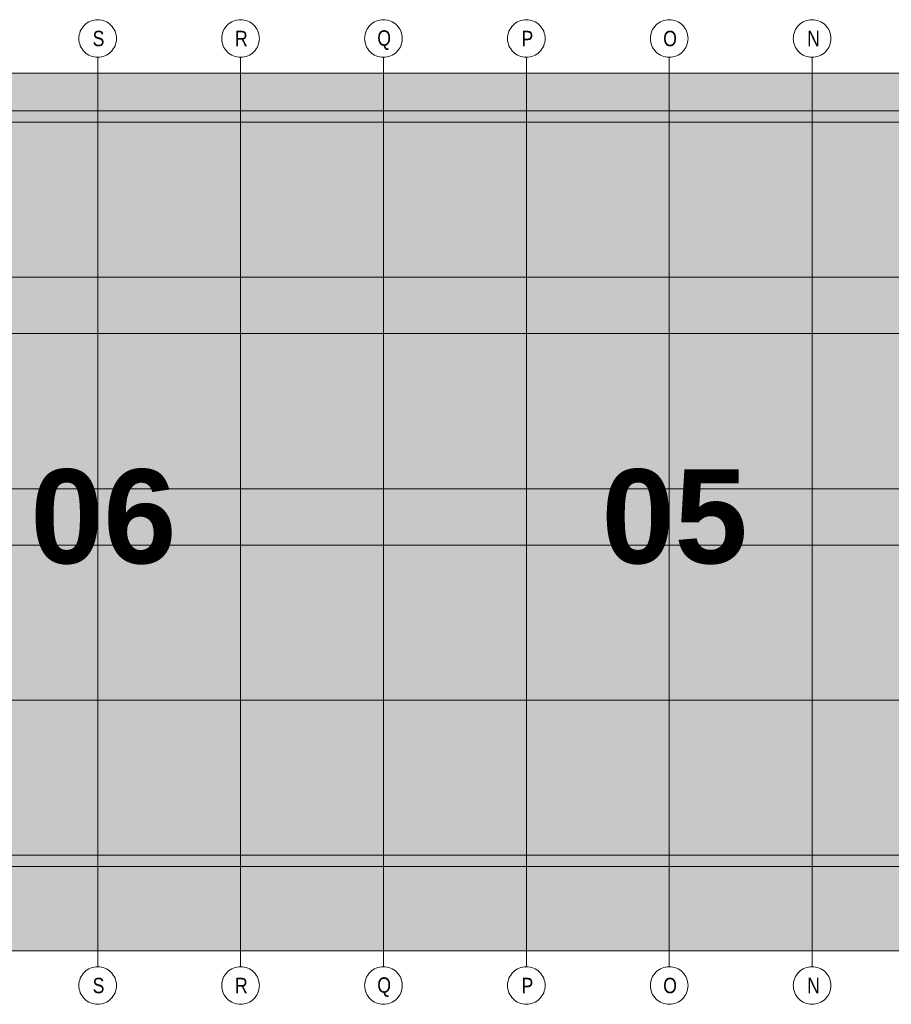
# Model space of a CAD drawing. Extents: x -620 to 300, y 62 to 1112.
# Tile 17 of 137: x 153 to 193, y 238 to 282. Entities that reach past the tile are written whole.
import ezdxf
from ezdxf.lldxf.tags import DXFTag

# ---------------------------------------------------------------- set-up
doc = ezdxf.new("R2010")
doc.units = 0
doc.layers.add('PK_LP', color=7, linetype='Continuous', lineweight=9)
doc.layers.add('PK_LP_Achsen', color=7, linetype='STRICHPUNKT2', lineweight=5)
for name, color, linetype, lineweight, true_color in [('PK_LP_T03', 3, 'Continuous', 9, 0x00ff00), ('PK_LP_T03_Rest', 9, 'Continuous', 9, 0x808080), ('PK_LP_Tennung', 9, 'Continuous', 18, 0x808080)]:
    doc.layers.add(name, color=color, linetype=linetype, lineweight=lineweight, true_color=true_color)
doc.styles.get("Standard").update_dxf_attribs({"font": 'ARIALN.TTF'})
tags = doc.linetypes.add('grob', pattern=[14, 3, -8, 3]).pattern_tags.tags
tags[8:9] = [DXFTag(74, 4), DXFTag(75, 0), DXFTag(340, '0'), DXFTag(46, 0.0), DXFTag(50, 0.0), DXFTag(44, 0.0), DXFTag(45, 0.0)]
tags[6:7] = [DXFTag(74, 4), DXFTag(75, 0), DXFTag(340, '0'), DXFTag(46, 0.0), DXFTag(50, 0.0), DXFTag(44, 0.0), DXFTag(45, 0.0)]
tags[4:5] = [DXFTag(74, 4), DXFTag(75, 0), DXFTag(340, '0'), DXFTag(46, 0.0), DXFTag(50, 0.0), DXFTag(44, 0.0), DXFTag(45, 0.0)]
tags = doc.linetypes.add('STRICHPUNKT2', pattern=[12.7, 6.35, -3.175, 0, -3.175]).pattern_tags.tags
tags[10:11] = [DXFTag(74, 4), DXFTag(75, 0), DXFTag(340, '0'), DXFTag(46, 0.0), DXFTag(50, 0.0), DXFTag(44, 0.0), DXFTag(45, 0.0)]
tags[8:9] = [DXFTag(74, 4), DXFTag(75, 0), DXFTag(340, '0'), DXFTag(46, 0.0), DXFTag(50, 0.0), DXFTag(44, 0.0), DXFTag(45, 0.0)]
tags[6:7] = [DXFTag(74, 4), DXFTag(75, 0), DXFTag(340, '0'), DXFTag(46, 0.0), DXFTag(50, 0.0), DXFTag(44, 0.0), DXFTag(45, 0.0)]
tags[4:5] = [DXFTag(74, 4), DXFTag(75, 0), DXFTag(340, '0'), DXFTag(46, 0.0), DXFTag(50, 0.0), DXFTag(44, 0.0), DXFTag(45, 0.0)]

# ---------------------------------------------------------------- blocks, each defined once
blk = doc.blocks.new('Blockreferenz-A06DNCVCMF')
at = {"layer": 'PK_LP', "linetype": 'grob', "lineweight": 5, "ltscale": 0.13}
for p, q in [((143.888, 279.685), (169.728, 279.685)), ((169.728, 279.685), (195.568, 279.685)), ((169.728, 240.014), (169.728, 279.685)), ((169.728, 279.685), (169.728, 240.014)), ((169.728, 240.014), (143.888, 240.014)), ((195.568, 240.014), (169.728, 240.014))]:
    blk.add_line(p, q, dxfattribs=at)
at = {"layer": 'PK_LP', "linetype": 'ByBlock', "lineweight": 13, "ltscale": 0.13}
for p, q in [((209.085, 277.985), (144.395, 277.985)), ((143.38, 243.82), (196.075, 243.82))]:
    blk.add_line(p, q, dxfattribs=at)
at = {"layer": 'PK_LP_Achsen', "linetype": 'ByBlock', "ltscale": 0.13}
for p, q in [((156.101, 281.73), (156.151, 281.797)), ((156.151, 281.797), (156.207, 281.859)), ((156.207, 281.859), (156.268, 281.915)), ((156.268, 281.915), (156.335, 281.964)), ((156.335, 281.964), (156.407, 282.007)), ((156.407, 282.007), (156.482, 282.043)), ((156.482, 282.043), (156.561, 282.071)), ((156.561, 282.071), (156.642, 282.091)), ((156.642, 282.091), (156.724, 282.103)), ((156.724, 282.103), (156.808, 282.108)), ((156.808, 282.108), (156.891, 282.103)), ((156.891, 282.103), (156.974, 282.091)), ((156.974, 282.091), (157.054, 282.071)), ((157.054, 282.071), (157.133, 282.043)), ((157.133, 282.043), (157.208, 282.007)), ((157.208, 282.007), (157.28, 281.964)), ((157.28, 281.964), (157.347, 281.915)), ((157.347, 281.915), (157.409, 281.859)), ((157.409, 281.859), (157.465, 281.797)), ((157.465, 281.797), (157.514, 281.73)), ((162.561, 281.73), (162.611, 281.797)), ((162.611, 281.797), (162.667, 281.859)), ((162.667, 281.859), (162.728, 281.915)), ((162.728, 281.915), (162.795, 281.964)), ((162.795, 281.964), (162.867, 282.007)), ((162.867, 282.007), (162.942, 282.043)), ((162.942, 282.043), (163.021, 282.071)), ((163.021, 282.071), (163.102, 282.091)), ((163.102, 282.091), (163.184, 282.103)), ((163.184, 282.103), (163.268, 282.108)), ((163.268, 282.108), (163.351, 282.103)), ((163.351, 282.103), (163.434, 282.091)), ((163.434, 282.091), (163.514, 282.071)), ((163.514, 282.071), (163.593, 282.043)), ((163.593, 282.043), (163.668, 282.007)), ((163.668, 282.007), (163.74, 281.964)), ((163.74, 281.964), (163.807, 281.915)), ((163.807, 281.915), (163.869, 281.859)), ((163.869, 281.859), (163.925, 281.797)), ((163.925, 281.797), (163.974, 281.73)), ((169.021, 281.73), (169.071, 281.797)), ((169.071, 281.797), (169.127, 281.859)), ((169.127, 281.859), (169.188, 281.915)), ((169.188, 281.915), (169.255, 281.964)), ((169.255, 281.964), (169.327, 282.007)), ((169.327, 282.007), (169.402, 282.043)), ((169.402, 282.043), (169.481, 282.071)), ((169.481, 282.071), (169.562, 282.091)), ((169.562, 282.091), (169.644, 282.103)), ((169.644, 282.103), (169.728, 282.108)), ((169.728, 282.108), (169.811, 282.103)), ((169.811, 282.103), (169.894, 282.091)), ((169.894, 282.091), (169.974, 282.071)), ((169.974, 282.071), (170.053, 282.043)), ((170.053, 282.043), (170.128, 282.007)), ((170.128, 282.007), (170.2, 281.964)), ((170.2, 281.964), (170.267, 281.915)), ((170.267, 281.915), (170.329, 281.859)), ((170.329, 281.859), (170.385, 281.797)), ((170.385, 281.797), (170.434, 281.73)), ((175.481, 281.73), (175.531, 281.797)), ((175.531, 281.797), (175.587, 281.859)), ((175.587, 281.859), (175.648, 281.915)), ((175.648, 281.915), (175.715, 281.964)), ((175.715, 281.964), (175.787, 282.007)), ((175.787, 282.007), (175.862, 282.043)), ((175.862, 282.043), (175.941, 282.071)), ((175.941, 282.071), (176.022, 282.091)), ((176.022, 282.091), (176.104, 282.103)), ((176.104, 282.103), (176.188, 282.108)), ((176.188, 282.108), (176.271, 282.103)), ((176.271, 282.103), (176.354, 282.091)), ((176.354, 282.091), (176.434, 282.071)), ((176.434, 282.071), (176.513, 282.043)), ((176.513, 282.043), (176.588, 282.007)), ((176.588, 282.007), (176.66, 281.964)), ((176.66, 281.964), (176.727, 281.915)), ((176.727, 281.915), (176.789, 281.859)), ((176.789, 281.859), (176.845, 281.797)), ((176.845, 281.797), (176.894, 281.73)), ((181.941, 281.73), (181.991, 281.797)), ((181.991, 281.797), (182.047, 281.859)), ((182.047, 281.859), (182.108, 281.915)), ((182.108, 281.915), (182.175, 281.964)), ((182.175, 281.964), (182.247, 282.007)), ((182.247, 282.007), (182.322, 282.043)), ((182.322, 282.043), (182.401, 282.071)), ((182.401, 282.071), (182.482, 282.091)), ((182.482, 282.091), (182.564, 282.103)), ((182.564, 282.103), (182.648, 282.108)), ((182.648, 282.108), (182.731, 282.103)), ((182.731, 282.103), (182.814, 282.091)), ((182.814, 282.091), (182.894, 282.071)), ((182.894, 282.071), (182.973, 282.043)), ((182.973, 282.043), (183.048, 282.007)), ((183.048, 282.007), (183.12, 281.964)), ((183.12, 281.964), (183.187, 281.915)), ((183.187, 281.915), (183.249, 281.859)), ((183.249, 281.859), (183.305, 281.797)), ((183.305, 281.797), (183.354, 281.73)), ((188.401, 281.73), (188.451, 281.797)), ((188.451, 281.797), (188.507, 281.859)), ((188.507, 281.859), (188.568, 281.915)), ((188.568, 281.915), (188.635, 281.964)), ((188.635, 281.964), (188.707, 282.007)), ((188.707, 282.007), (188.782, 282.043)), ((188.782, 282.043), (188.861, 282.071)), ((188.861, 282.071), (188.942, 282.091)), ((188.942, 282.091), (189.024, 282.103)), ((189.024, 282.103), (189.108, 282.108)), ((189.108, 282.108), (189.191, 282.103)), ((189.191, 282.103), (189.274, 282.091)), ((189.274, 282.091), (189.354, 282.071)), ((189.354, 282.071), (189.433, 282.043)), ((189.433, 282.043), (189.508, 282.007)), ((189.508, 282.007), (189.58, 281.964)), ((189.58, 281.964), (189.647, 281.915)), ((189.647, 281.915), (189.709, 281.859)), ((189.709, 281.859), (189.765, 281.797)), ((189.765, 281.797), (189.814, 281.73)), ((155.962, 281.341), (155.974, 281.423)), ((155.974, 281.423), (155.994, 281.504)), ((155.994, 281.504), (156.022, 281.583)), ((156.022, 281.583), (156.058, 281.658)), ((156.058, 281.658), (156.101, 281.73)), ((157.514, 281.73), (157.557, 281.658)), ((157.557, 281.658), (157.593, 281.583)), ((157.593, 281.583), (157.621, 281.504)), ((157.621, 281.504), (157.641, 281.423)), ((157.641, 281.423), (157.654, 281.341)), ((162.422, 281.341), (162.434, 281.423)), ((162.434, 281.423), (162.454, 281.504)), ((162.454, 281.504), (162.482, 281.583)), ((162.482, 281.583), (162.518, 281.658)), ((162.518, 281.658), (162.561, 281.73)), ((163.974, 281.73), (164.017, 281.658)), ((164.017, 281.658), (164.053, 281.583)), ((164.053, 281.583), (164.081, 281.504)), ((164.081, 281.504), (164.101, 281.423)), ((164.101, 281.423), (164.114, 281.341)), ((168.882, 281.341), (168.894, 281.423)), ((168.894, 281.423), (168.914, 281.504)), ((168.914, 281.504), (168.942, 281.583)), ((168.942, 281.583), (168.978, 281.658)), ((168.978, 281.658), (169.021, 281.73)), ((170.434, 281.73), (170.477, 281.658)), ((170.477, 281.658), (170.513, 281.583)), ((170.513, 281.583), (170.541, 281.504)), ((170.541, 281.504), (170.561, 281.423)), ((170.561, 281.423), (170.574, 281.341)), ((175.342, 281.341), (175.354, 281.423)), ((175.354, 281.423), (175.374, 281.504)), ((175.374, 281.504), (175.402, 281.583)), ((175.402, 281.583), (175.438, 281.658)), ((175.438, 281.658), (175.481, 281.73)), ((176.894, 281.73), (176.937, 281.658)), ((176.937, 281.658), (176.973, 281.583)), ((176.973, 281.583), (177.001, 281.504)), ((177.001, 281.504), (177.021, 281.423)), ((177.021, 281.423), (177.034, 281.341)), ((181.802, 281.341), (181.814, 281.423)), ((181.814, 281.423), (181.834, 281.504)), ((181.834, 281.504), (181.862, 281.583)), ((181.862, 281.583), (181.898, 281.658)), ((181.898, 281.658), (181.941, 281.73)), ((183.354, 281.73), (183.397, 281.658)), ((183.397, 281.658), (183.433, 281.583)), ((183.433, 281.583), (183.461, 281.504)), ((183.461, 281.504), (183.481, 281.423)), ((183.481, 281.423), (183.494, 281.341)), ((188.262, 281.341), (188.274, 281.423)), ((188.274, 281.423), (188.294, 281.504)), ((188.294, 281.504), (188.322, 281.583)), ((188.322, 281.583), (188.358, 281.658)), ((188.358, 281.658), (188.401, 281.73)), ((189.814, 281.73), (189.857, 281.658)), ((189.857, 281.658), (189.893, 281.583)), ((189.893, 281.583), (189.921, 281.504)), ((189.921, 281.504), (189.941, 281.423)), ((189.941, 281.423), (189.954, 281.341)), ((155.958, 281.258), (155.962, 281.341)), ((155.962, 281.174), (155.958, 281.258)), ((155.974, 281.092), (155.962, 281.174)), ((155.994, 281.011), (155.974, 281.092)), ((156.022, 280.932), (155.994, 281.011)), ((156.058, 280.857), (156.022, 280.932)), ((157.593, 280.932), (157.557, 280.857)), ((157.621, 281.011), (157.593, 280.932)), ((157.641, 281.092), (157.621, 281.011)), ((157.654, 281.174), (157.641, 281.092)), ((157.654, 281.341), (157.658, 281.258)), ((157.658, 281.258), (157.654, 281.174)), ((162.418, 281.258), (162.422, 281.341)), ((162.422, 281.174), (162.418, 281.258)), ((162.434, 281.092), (162.422, 281.174)), ((162.454, 281.011), (162.434, 281.092)), ((162.482, 280.932), (162.454, 281.011)), ((162.518, 280.857), (162.482, 280.932)), ((164.053, 280.932), (164.017, 280.857)), ((164.081, 281.011), (164.053, 280.932)), ((164.101, 281.092), (164.081, 281.011)), ((164.114, 281.174), (164.101, 281.092)), ((164.114, 281.341), (164.118, 281.258)), ((164.118, 281.258), (164.114, 281.174)), ((168.878, 281.258), (168.882, 281.341)), ((168.882, 281.174), (168.878, 281.258)), ((168.894, 281.092), (168.882, 281.174)), ((168.914, 281.011), (168.894, 281.092)), ((168.942, 280.932), (168.914, 281.011)), ((168.978, 280.857), (168.942, 280.932)), ((170.513, 280.932), (170.477, 280.857)), ((170.541, 281.011), (170.513, 280.932)), ((170.561, 281.092), (170.541, 281.011)), ((170.574, 281.174), (170.561, 281.092)), ((170.574, 281.341), (170.578, 281.258)), ((170.578, 281.258), (170.574, 281.174)), ((175.338, 281.258), (175.342, 281.341)), ((175.342, 281.174), (175.338, 281.258)), ((175.354, 281.092), (175.342, 281.174)), ((175.374, 281.011), (175.354, 281.092)), ((175.402, 280.932), (175.374, 281.011)), ((175.438, 280.857), (175.402, 280.932)), ((176.973, 280.932), (176.937, 280.857)), ((177.001, 281.011), (176.973, 280.932)), ((177.021, 281.092), (177.001, 281.011)), ((177.034, 281.174), (177.021, 281.092)), ((177.034, 281.341), (177.038, 281.258)), ((177.038, 281.258), (177.034, 281.174)), ((181.798, 281.258), (181.802, 281.341)), ((181.802, 281.174), (181.798, 281.258)), ((181.814, 281.092), (181.802, 281.174)), ((181.834, 281.011), (181.814, 281.092)), ((181.862, 280.932), (181.834, 281.011)), ((181.898, 280.857), (181.862, 280.932)), ((183.433, 280.932), (183.397, 280.857)), ((183.461, 281.011), (183.433, 280.932)), ((183.481, 281.092), (183.461, 281.011)), ((183.494, 281.174), (183.481, 281.092)), ((183.494, 281.341), (183.498, 281.258)), ((183.498, 281.258), (183.494, 281.174)), ((188.258, 281.258), (188.262, 281.341)), ((188.262, 281.174), (188.258, 281.258)), ((188.274, 281.092), (188.262, 281.174)), ((188.294, 281.011), (188.274, 281.092)), ((188.322, 280.932), (188.294, 281.011)), ((188.358, 280.857), (188.322, 280.932)), ((189.893, 280.932), (189.857, 280.857)), ((189.921, 281.011), (189.893, 280.932)), ((189.941, 281.092), (189.921, 281.011)), ((189.954, 281.174), (189.941, 281.092)), ((189.954, 281.341), (189.958, 281.258)), ((189.958, 281.258), (189.954, 281.174)), ((156.101, 280.785), (156.058, 280.857)), ((156.151, 280.718), (156.101, 280.785)), ((156.207, 280.656), (156.151, 280.718)), ((156.268, 280.6), (156.207, 280.656)), ((156.335, 280.551), (156.268, 280.6)), ((156.407, 280.508), (156.335, 280.551)), ((156.482, 280.472), (156.407, 280.508)), ((156.561, 280.444), (156.482, 280.472)), ((157.133, 280.472), (157.054, 280.444)), ((157.208, 280.508), (157.133, 280.472)), ((157.28, 280.551), (157.208, 280.508)), ((157.347, 280.6), (157.28, 280.551)), ((157.409, 280.656), (157.347, 280.6)), ((157.465, 280.718), (157.409, 280.656)), ((157.514, 280.785), (157.465, 280.718)), ((157.557, 280.857), (157.514, 280.785)), ((162.561, 280.785), (162.518, 280.857)), ((162.611, 280.718), (162.561, 280.785)), ((162.667, 280.656), (162.611, 280.718)), ((162.728, 280.6), (162.667, 280.656)), ((162.795, 280.551), (162.728, 280.6)), ((162.867, 280.508), (162.795, 280.551)), ((162.942, 280.472), (162.867, 280.508)), ((163.021, 280.444), (162.942, 280.472)), ((163.593, 280.472), (163.514, 280.444)), ((163.668, 280.508), (163.593, 280.472)), ((163.74, 280.551), (163.668, 280.508)), ((163.807, 280.6), (163.74, 280.551)), ((163.869, 280.656), (163.807, 280.6)), ((163.925, 280.718), (163.869, 280.656)), ((163.974, 280.785), (163.925, 280.718)), ((164.017, 280.857), (163.974, 280.785)), ((169.021, 280.785), (168.978, 280.857)), ((169.071, 280.718), (169.021, 280.785)), ((169.127, 280.656), (169.071, 280.718)), ((169.188, 280.6), (169.127, 280.656)), ((169.255, 280.551), (169.188, 280.6)), ((169.327, 280.508), (169.255, 280.551)), ((169.402, 280.472), (169.327, 280.508)), ((169.481, 280.444), (169.402, 280.472)), ((170.053, 280.472), (169.974, 280.444)), ((170.128, 280.508), (170.053, 280.472)), ((170.2, 280.551), (170.128, 280.508)), ((170.267, 280.6), (170.2, 280.551)), ((170.329, 280.656), (170.267, 280.6)), ((170.385, 280.718), (170.329, 280.656)), ((170.434, 280.785), (170.385, 280.718)), ((170.477, 280.857), (170.434, 280.785)), ((175.481, 280.785), (175.438, 280.857)), ((175.531, 280.718), (175.481, 280.785)), ((175.587, 280.656), (175.531, 280.718)), ((175.648, 280.6), (175.587, 280.656)), ((175.715, 280.551), (175.648, 280.6)), ((175.787, 280.508), (175.715, 280.551)), ((175.862, 280.472), (175.787, 280.508)), ((175.941, 280.444), (175.862, 280.472)), ((176.513, 280.472), (176.434, 280.444)), ((176.588, 280.508), (176.513, 280.472)), ((176.66, 280.551), (176.588, 280.508)), ((176.727, 280.6), (176.66, 280.551)), ((176.789, 280.656), (176.727, 280.6)), ((176.845, 280.718), (176.789, 280.656)), ((176.894, 280.785), (176.845, 280.718)), ((176.937, 280.857), (176.894, 280.785)), ((181.941, 280.785), (181.898, 280.857)), ((181.991, 280.718), (181.941, 280.785)), ((182.047, 280.656), (181.991, 280.718)), ((182.108, 280.6), (182.047, 280.656)), ((182.175, 280.551), (182.108, 280.6)), ((182.247, 280.508), (182.175, 280.551)), ((182.322, 280.472), (182.247, 280.508)), ((182.401, 280.444), (182.322, 280.472)), ((182.973, 280.472), (182.894, 280.444)), ((183.048, 280.508), (182.973, 280.472)), ((183.12, 280.551), (183.048, 280.508)), ((183.187, 280.6), (183.12, 280.551)), ((183.249, 280.656), (183.187, 280.6)), ((183.305, 280.718), (183.249, 280.656)), ((183.354, 280.785), (183.305, 280.718)), ((183.397, 280.857), (183.354, 280.785)), ((188.401, 280.785), (188.358, 280.857)), ((188.451, 280.718), (188.401, 280.785)), ((188.507, 280.656), (188.451, 280.718)), ((188.568, 280.6), (188.507, 280.656)), ((188.635, 280.551), (188.568, 280.6)), ((188.707, 280.508), (188.635, 280.551)), ((188.782, 280.472), (188.707, 280.508)), ((188.861, 280.444), (188.782, 280.472)), ((189.433, 280.472), (189.354, 280.444)), ((189.508, 280.508), (189.433, 280.472)), ((189.58, 280.551), (189.508, 280.508)), ((189.647, 280.6), (189.58, 280.551)), ((189.709, 280.656), (189.647, 280.6)), ((189.765, 280.718), (189.709, 280.656)), ((189.814, 280.785), (189.765, 280.718)), ((189.857, 280.857), (189.814, 280.785)), ((156.642, 280.424), (156.561, 280.444)), ((156.724, 280.412), (156.642, 280.424)), ((156.808, 280.408), (156.724, 280.412)), ((156.891, 280.412), (156.808, 280.408)), ((156.974, 280.424), (156.891, 280.412)), ((157.054, 280.444), (156.974, 280.424)), ((163.102, 280.424), (163.021, 280.444)), ((163.184, 280.412), (163.102, 280.424)), ((163.268, 280.408), (163.184, 280.412)), ((163.351, 280.412), (163.268, 280.408)), ((163.434, 280.424), (163.351, 280.412)), ((163.514, 280.444), (163.434, 280.424)), ((169.562, 280.424), (169.481, 280.444)), ((169.644, 280.412), (169.562, 280.424)), ((169.728, 280.408), (169.644, 280.412)), ((169.811, 280.412), (169.728, 280.408)), ((169.894, 280.424), (169.811, 280.412)), ((169.974, 280.444), (169.894, 280.424)), ((176.022, 280.424), (175.941, 280.444)), ((176.104, 280.412), (176.022, 280.424)), ((176.188, 280.408), (176.104, 280.412)), ((176.271, 280.412), (176.188, 280.408)), ((176.354, 280.424), (176.271, 280.412)), ((176.434, 280.444), (176.354, 280.424)), ((182.482, 280.424), (182.401, 280.444)), ((182.564, 280.412), (182.482, 280.424)), ((182.648, 280.408), (182.564, 280.412)), ((182.731, 280.412), (182.648, 280.408)), ((182.814, 280.424), (182.731, 280.412)), ((182.894, 280.444), (182.814, 280.424)), ((188.942, 280.424), (188.861, 280.444)), ((189.024, 280.412), (188.942, 280.424)), ((189.108, 280.408), (189.024, 280.412)), ((189.191, 280.412), (189.108, 280.408)), ((189.274, 280.424), (189.191, 280.412)), ((189.354, 280.444), (189.274, 280.424)), ((156.207, 239.042), (156.268, 239.098)), ((156.268, 239.098), (156.335, 239.148)), ((156.335, 239.148), (156.407, 239.191)), ((156.407, 239.191), (156.482, 239.227)), ((156.482, 239.227), (156.561, 239.255)), ((156.561, 239.255), (156.642, 239.275)), ((156.642, 239.275), (156.724, 239.287)), ((156.724, 239.287), (156.808, 239.291)), ((156.808, 239.291), (156.891, 239.287)), ((156.891, 239.287), (156.974, 239.275)), ((156.974, 239.275), (157.054, 239.255)), ((157.054, 239.255), (157.133, 239.227)), ((157.133, 239.227), (157.208, 239.191)), ((157.208, 239.191), (157.28, 239.148)), ((157.28, 239.148), (157.347, 239.098)), ((157.347, 239.098), (157.409, 239.042)), ((162.667, 239.042), (162.728, 239.098)), ((162.728, 239.098), (162.795, 239.148)), ((162.795, 239.148), (162.867, 239.191)), ((162.867, 239.191), (162.942, 239.227)), ((162.942, 239.227), (163.021, 239.255)), ((163.021, 239.255), (163.102, 239.275)), ((163.102, 239.275), (163.184, 239.287)), ((163.184, 239.287), (163.268, 239.291)), ((163.268, 239.291), (163.351, 239.287)), ((163.351, 239.287), (163.434, 239.275)), ((163.434, 239.275), (163.514, 239.255)), ((163.514, 239.255), (163.593, 239.227)), ((163.593, 239.227), (163.668, 239.191)), ((163.668, 239.191), (163.74, 239.148)), ((163.74, 239.148), (163.807, 239.098)), ((163.807, 239.098), (163.869, 239.042)), ((169.127, 239.042), (169.188, 239.098)), ((169.188, 239.098), (169.255, 239.148)), ((169.255, 239.148), (169.327, 239.191)), ((169.327, 239.191), (169.402, 239.227)), ((169.402, 239.227), (169.481, 239.255)), ((169.481, 239.255), (169.562, 239.275)), ((169.562, 239.275), (169.644, 239.287)), ((169.644, 239.287), (169.728, 239.291)), ((169.728, 239.291), (169.811, 239.287)), ((169.811, 239.287), (169.894, 239.275)), ((169.894, 239.275), (169.974, 239.255)), ((169.974, 239.255), (170.053, 239.227)), ((170.053, 239.227), (170.128, 239.191)), ((170.128, 239.191), (170.2, 239.148)), ((170.2, 239.148), (170.267, 239.098)), ((170.267, 239.098), (170.329, 239.042)), ((175.587, 239.042), (175.648, 239.098)), ((175.648, 239.098), (175.715, 239.148)), ((175.715, 239.148), (175.787, 239.191)), ((175.787, 239.191), (175.862, 239.227)), ((175.862, 239.227), (175.941, 239.255)), ((175.941, 239.255), (176.022, 239.275)), ((176.022, 239.275), (176.104, 239.287)), ((176.104, 239.287), (176.188, 239.291)), ((176.188, 239.291), (176.271, 239.287)), ((176.271, 239.287), (176.354, 239.275)), ((176.354, 239.275), (176.434, 239.255)), ((176.434, 239.255), (176.513, 239.227)), ((176.513, 239.227), (176.588, 239.191)), ((176.588, 239.191), (176.66, 239.148)), ((176.66, 239.148), (176.727, 239.098)), ((176.727, 239.098), (176.789, 239.042)), ((182.047, 239.042), (182.108, 239.098)), ((182.108, 239.098), (182.175, 239.148)), ((182.175, 239.148), (182.247, 239.191)), ((182.247, 239.191), (182.322, 239.227)), ((182.322, 239.227), (182.401, 239.255)), ((182.401, 239.255), (182.482, 239.275)), ((182.482, 239.275), (182.564, 239.287)), ((182.564, 239.287), (182.648, 239.291)), ((182.648, 239.291), (182.731, 239.287)), ((182.731, 239.287), (182.814, 239.275)), ((182.814, 239.275), (182.894, 239.255)), ((182.894, 239.255), (182.973, 239.227)), ((182.973, 239.227), (183.048, 239.191)), ((183.048, 239.191), (183.12, 239.148)), ((183.12, 239.148), (183.187, 239.098)), ((183.187, 239.098), (183.249, 239.042)), ((188.507, 239.042), (188.568, 239.098)), ((188.568, 239.098), (188.635, 239.148)), ((188.635, 239.148), (188.707, 239.191)), ((188.707, 239.191), (188.782, 239.227)), ((188.782, 239.227), (188.861, 239.255)), ((188.861, 239.255), (188.942, 239.275)), ((188.942, 239.275), (189.024, 239.287)), ((189.024, 239.287), (189.108, 239.291)), ((189.108, 239.291), (189.191, 239.287)), ((189.191, 239.287), (189.274, 239.275)), ((189.274, 239.275), (189.354, 239.255)), ((189.354, 239.255), (189.433, 239.227)), ((189.433, 239.227), (189.508, 239.191)), ((189.508, 239.191), (189.58, 239.148)), ((189.58, 239.148), (189.647, 239.098)), ((189.647, 239.098), (189.709, 239.042)), ((155.962, 238.525), (155.974, 238.607)), ((155.974, 238.607), (155.994, 238.688)), ((155.994, 238.688), (156.022, 238.767)), ((156.022, 238.767), (156.058, 238.842)), ((156.058, 238.842), (156.101, 238.914)), ((156.101, 238.914), (156.151, 238.981)), ((156.151, 238.981), (156.207, 239.042)), ((157.409, 239.042), (157.465, 238.981)), ((157.465, 238.981), (157.514, 238.914)), ((157.514, 238.914), (157.557, 238.842)), ((157.557, 238.842), (157.593, 238.767)), ((157.593, 238.767), (157.621, 238.688)), ((157.621, 238.688), (157.641, 238.607)), ((157.641, 238.607), (157.654, 238.525)), ((162.422, 238.525), (162.434, 238.607)), ((162.434, 238.607), (162.454, 238.688)), ((162.454, 238.688), (162.482, 238.767)), ((162.482, 238.767), (162.518, 238.842)), ((162.518, 238.842), (162.561, 238.914)), ((162.561, 238.914), (162.611, 238.981)), ((162.611, 238.981), (162.667, 239.042)), ((163.869, 239.042), (163.925, 238.981)), ((163.925, 238.981), (163.974, 238.914)), ((163.974, 238.914), (164.017, 238.842)), ((164.017, 238.842), (164.053, 238.767)), ((164.053, 238.767), (164.081, 238.688)), ((164.081, 238.688), (164.101, 238.607)), ((164.101, 238.607), (164.114, 238.525)), ((168.882, 238.525), (168.894, 238.607)), ((168.894, 238.607), (168.914, 238.688)), ((168.914, 238.688), (168.942, 238.767)), ((168.942, 238.767), (168.978, 238.842)), ((168.978, 238.842), (169.021, 238.914)), ((169.021, 238.914), (169.071, 238.981)), ((169.071, 238.981), (169.127, 239.042)), ((170.329, 239.042), (170.385, 238.981)), ((170.385, 238.981), (170.434, 238.914)), ((170.434, 238.914), (170.477, 238.842)), ((170.477, 238.842), (170.513, 238.767)), ((170.513, 238.767), (170.541, 238.688)), ((170.541, 238.688), (170.561, 238.607)), ((170.561, 238.607), (170.574, 238.525)), ((175.342, 238.525), (175.354, 238.607)), ((175.354, 238.607), (175.374, 238.688)), ((175.374, 238.688), (175.402, 238.767)), ((175.402, 238.767), (175.438, 238.842)), ((175.438, 238.842), (175.481, 238.914)), ((175.481, 238.914), (175.531, 238.981)), ((175.531, 238.981), (175.587, 239.042)), ((176.789, 239.042), (176.845, 238.981)), ((176.845, 238.981), (176.894, 238.914)), ((176.894, 238.914), (176.937, 238.842)), ((176.937, 238.842), (176.973, 238.767)), ((176.973, 238.767), (177.001, 238.688)), ((177.001, 238.688), (177.021, 238.607)), ((177.021, 238.607), (177.034, 238.525)), ((181.802, 238.525), (181.814, 238.607)), ((181.814, 238.607), (181.834, 238.688)), ((181.834, 238.688), (181.862, 238.767)), ((181.862, 238.767), (181.898, 238.842)), ((181.898, 238.842), (181.941, 238.914)), ((181.941, 238.914), (181.991, 238.981)), ((181.991, 238.981), (182.047, 239.042)), ((183.249, 239.042), (183.305, 238.981)), ((183.305, 238.981), (183.354, 238.914)), ((183.354, 238.914), (183.397, 238.842)), ((183.397, 238.842), (183.433, 238.767)), ((183.433, 238.767), (183.461, 238.688)), ((183.461, 238.688), (183.481, 238.607)), ((183.481, 238.607), (183.494, 238.525)), ((188.262, 238.525), (188.274, 238.607)), ((188.274, 238.607), (188.294, 238.688)), ((188.294, 238.688), (188.322, 238.767)), ((188.322, 238.767), (188.358, 238.842)), ((188.358, 238.842), (188.401, 238.914)), ((188.401, 238.914), (188.451, 238.981)), ((188.451, 238.981), (188.507, 239.042)), ((189.709, 239.042), (189.765, 238.981)), ((189.765, 238.981), (189.814, 238.914)), ((189.814, 238.914), (189.857, 238.842)), ((189.857, 238.842), (189.893, 238.767)), ((189.893, 238.767), (189.921, 238.688)), ((189.921, 238.688), (189.941, 238.607)), ((189.941, 238.607), (189.954, 238.525)), ((155.958, 238.441), (155.962, 238.525)), ((155.962, 238.358), (155.958, 238.441)), ((155.974, 238.275), (155.962, 238.358)), ((155.994, 238.195), (155.974, 238.275)), ((156.022, 238.116), (155.994, 238.195)), ((157.621, 238.195), (157.593, 238.116)), ((157.641, 238.275), (157.621, 238.195)), ((157.654, 238.358), (157.641, 238.275)), ((157.654, 238.525), (157.658, 238.441)), ((157.658, 238.441), (157.654, 238.358)), ((162.418, 238.441), (162.422, 238.525)), ((162.422, 238.358), (162.418, 238.441)), ((162.434, 238.275), (162.422, 238.358)), ((162.454, 238.195), (162.434, 238.275)), ((162.482, 238.116), (162.454, 238.195)), ((164.081, 238.195), (164.053, 238.116)), ((164.101, 238.275), (164.081, 238.195)), ((164.114, 238.358), (164.101, 238.275)), ((164.114, 238.525), (164.118, 238.441)), ((164.118, 238.441), (164.114, 238.358)), ((168.878, 238.441), (168.882, 238.525)), ((168.882, 238.358), (168.878, 238.441)), ((168.894, 238.275), (168.882, 238.358)), ((168.914, 238.195), (168.894, 238.275)), ((168.942, 238.116), (168.914, 238.195)), ((170.541, 238.195), (170.513, 238.116)), ((170.561, 238.275), (170.541, 238.195)), ((170.574, 238.358), (170.561, 238.275)), ((170.574, 238.525), (170.578, 238.441)), ((170.578, 238.441), (170.574, 238.358)), ((175.338, 238.441), (175.342, 238.525)), ((175.342, 238.358), (175.338, 238.441)), ((175.354, 238.275), (175.342, 238.358)), ((175.374, 238.195), (175.354, 238.275)), ((175.402, 238.116), (175.374, 238.195)), ((177.001, 238.195), (176.973, 238.116)), ((177.021, 238.275), (177.001, 238.195)), ((177.034, 238.358), (177.021, 238.275)), ((177.034, 238.525), (177.038, 238.441)), ((177.038, 238.441), (177.034, 238.358)), ((181.798, 238.441), (181.802, 238.525)), ((181.802, 238.358), (181.798, 238.441)), ((181.814, 238.275), (181.802, 238.358)), ((181.834, 238.195), (181.814, 238.275)), ((181.862, 238.116), (181.834, 238.195)), ((183.461, 238.195), (183.433, 238.116)), ((183.481, 238.275), (183.461, 238.195)), ((183.494, 238.358), (183.481, 238.275)), ((183.494, 238.525), (183.498, 238.441)), ((183.498, 238.441), (183.494, 238.358)), ((188.258, 238.441), (188.262, 238.525)), ((188.262, 238.358), (188.258, 238.441)), ((188.274, 238.275), (188.262, 238.358)), ((188.294, 238.195), (188.274, 238.275)), ((188.322, 238.116), (188.294, 238.195)), ((189.921, 238.195), (189.893, 238.116)), ((189.941, 238.275), (189.921, 238.195)), ((189.954, 238.358), (189.941, 238.275)), ((189.954, 238.525), (189.958, 238.441)), ((189.958, 238.441), (189.954, 238.358)), ((156.058, 238.041), (156.022, 238.116)), ((156.101, 237.969), (156.058, 238.041)), ((156.151, 237.902), (156.101, 237.969)), ((156.207, 237.84), (156.151, 237.902)), ((156.268, 237.784), (156.207, 237.84)), ((156.335, 237.735), (156.268, 237.784)), ((156.407, 237.692), (156.335, 237.735)), ((157.28, 237.735), (157.208, 237.692)), ((157.347, 237.784), (157.28, 237.735)), ((157.409, 237.84), (157.347, 237.784)), ((157.465, 237.902), (157.409, 237.84)), ((157.514, 237.969), (157.465, 237.902)), ((157.557, 238.041), (157.514, 237.969)), ((157.593, 238.116), (157.557, 238.041)), ((162.518, 238.041), (162.482, 238.116)), ((162.561, 237.969), (162.518, 238.041)), ((162.611, 237.902), (162.561, 237.969)), ((162.667, 237.84), (162.611, 237.902)), ((162.728, 237.784), (162.667, 237.84)), ((162.795, 237.735), (162.728, 237.784)), ((162.867, 237.692), (162.795, 237.735)), ((163.74, 237.735), (163.668, 237.692)), ((163.807, 237.784), (163.74, 237.735)), ((163.869, 237.84), (163.807, 237.784)), ((163.925, 237.902), (163.869, 237.84)), ((163.974, 237.969), (163.925, 237.902)), ((164.017, 238.041), (163.974, 237.969)), ((164.053, 238.116), (164.017, 238.041)), ((168.978, 238.041), (168.942, 238.116)), ((169.021, 237.969), (168.978, 238.041)), ((169.071, 237.902), (169.021, 237.969)), ((169.127, 237.84), (169.071, 237.902)), ((169.188, 237.784), (169.127, 237.84)), ((169.255, 237.735), (169.188, 237.784)), ((169.327, 237.692), (169.255, 237.735)), ((170.2, 237.735), (170.128, 237.692)), ((170.267, 237.784), (170.2, 237.735)), ((170.329, 237.84), (170.267, 237.784)), ((170.385, 237.902), (170.329, 237.84)), ((170.434, 237.969), (170.385, 237.902)), ((170.477, 238.041), (170.434, 237.969)), ((170.513, 238.116), (170.477, 238.041)), ((175.438, 238.041), (175.402, 238.116)), ((175.481, 237.969), (175.438, 238.041)), ((175.531, 237.902), (175.481, 237.969)), ((175.587, 237.84), (175.531, 237.902)), ((175.648, 237.784), (175.587, 237.84)), ((175.715, 237.735), (175.648, 237.784)), ((175.787, 237.692), (175.715, 237.735)), ((176.66, 237.735), (176.588, 237.692)), ((176.727, 237.784), (176.66, 237.735)), ((176.789, 237.84), (176.727, 237.784)), ((176.845, 237.902), (176.789, 237.84)), ((176.894, 237.969), (176.845, 237.902)), ((176.937, 238.041), (176.894, 237.969)), ((176.973, 238.116), (176.937, 238.041)), ((181.898, 238.041), (181.862, 238.116)), ((181.941, 237.969), (181.898, 238.041)), ((181.991, 237.902), (181.941, 237.969)), ((182.047, 237.84), (181.991, 237.902)), ((182.108, 237.784), (182.047, 237.84)), ((182.175, 237.735), (182.108, 237.784)), ((182.247, 237.692), (182.175, 237.735)), ((183.12, 237.735), (183.048, 237.692)), ((183.187, 237.784), (183.12, 237.735)), ((183.249, 237.84), (183.187, 237.784)), ((183.305, 237.902), (183.249, 237.84)), ((183.354, 237.969), (183.305, 237.902)), ((183.397, 238.041), (183.354, 237.969)), ((183.433, 238.116), (183.397, 238.041)), ((188.358, 238.041), (188.322, 238.116)), ((188.401, 237.969), (188.358, 238.041)), ((188.451, 237.902), (188.401, 237.969)), ((188.507, 237.84), (188.451, 237.902)), ((188.568, 237.784), (188.507, 237.84)), ((188.635, 237.735), (188.568, 237.784)), ((188.707, 237.692), (188.635, 237.735)), ((189.58, 237.735), (189.508, 237.692)), ((189.647, 237.784), (189.58, 237.735)), ((189.709, 237.84), (189.647, 237.784)), ((189.765, 237.902), (189.709, 237.84)), ((189.814, 237.969), (189.765, 237.902)), ((189.857, 238.041), (189.814, 237.969)), ((189.893, 238.116), (189.857, 238.041)), ((156.482, 237.656), (156.407, 237.692)), ((156.561, 237.628), (156.482, 237.656)), ((156.642, 237.608), (156.561, 237.628)), ((156.724, 237.595), (156.642, 237.608)), ((156.808, 237.591), (156.724, 237.595)), ((156.891, 237.595), (156.808, 237.591)), ((156.974, 237.608), (156.891, 237.595)), ((157.054, 237.628), (156.974, 237.608)), ((157.133, 237.656), (157.054, 237.628)), ((157.208, 237.692), (157.133, 237.656)), ((162.942, 237.656), (162.867, 237.692)), ((163.021, 237.628), (162.942, 237.656)), ((163.102, 237.608), (163.021, 237.628)), ((163.184, 237.595), (163.102, 237.608)), ((163.268, 237.591), (163.184, 237.595)), ((163.351, 237.595), (163.268, 237.591)), ((163.434, 237.608), (163.351, 237.595)), ((163.514, 237.628), (163.434, 237.608)), ((163.593, 237.656), (163.514, 237.628)), ((163.668, 237.692), (163.593, 237.656)), ((169.402, 237.656), (169.327, 237.692)), ((169.481, 237.628), (169.402, 237.656)), ((169.562, 237.608), (169.481, 237.628)), ((169.644, 237.595), (169.562, 237.608)), ((169.728, 237.591), (169.644, 237.595)), ((169.811, 237.595), (169.728, 237.591)), ((169.894, 237.608), (169.811, 237.595)), ((169.974, 237.628), (169.894, 237.608)), ((170.053, 237.656), (169.974, 237.628)), ((170.128, 237.692), (170.053, 237.656)), ((175.862, 237.656), (175.787, 237.692)), ((175.941, 237.628), (175.862, 237.656)), ((176.022, 237.608), (175.941, 237.628)), ((176.104, 237.595), (176.022, 237.608)), ((176.188, 237.591), (176.104, 237.595)), ((176.271, 237.595), (176.188, 237.591)), ((176.354, 237.608), (176.271, 237.595)), ((176.434, 237.628), (176.354, 237.608)), ((176.513, 237.656), (176.434, 237.628)), ((176.588, 237.692), (176.513, 237.656)), ((182.322, 237.656), (182.247, 237.692)), ((182.401, 237.628), (182.322, 237.656)), ((182.482, 237.608), (182.401, 237.628)), ((182.564, 237.595), (182.482, 237.608)), ((182.648, 237.591), (182.564, 237.595)), ((182.731, 237.595), (182.648, 237.591)), ((182.814, 237.608), (182.731, 237.595)), ((182.894, 237.628), (182.814, 237.608)), ((182.973, 237.656), (182.894, 237.628)), ((183.048, 237.692), (182.973, 237.656)), ((188.782, 237.656), (188.707, 237.692)), ((188.861, 237.628), (188.782, 237.656)), ((188.942, 237.608), (188.861, 237.628)), ((189.024, 237.595), (188.942, 237.608)), ((189.108, 237.591), (189.024, 237.595)), ((189.191, 237.595), (189.108, 237.591)), ((189.274, 237.608), (189.191, 237.595)), ((189.354, 237.628), (189.274, 237.608)), ((189.433, 237.656), (189.354, 237.628)), ((189.508, 237.692), (189.433, 237.656))]:
    blk.add_line(p, q, dxfattribs=at)
at = {"layer": 'PK_LP_Achsen', "linetype": 'STRICHPUNKT2', "ltscale": 0.13}
for p, q in [((156.808, 280.408), (156.808, 239.291)), ((163.268, 280.408), (163.268, 239.291)), ((169.728, 280.408), (169.728, 239.291)), ((176.188, 280.408), (176.188, 239.291)), ((182.648, 280.408), (182.648, 239.291)), ((189.108, 280.408), (189.108, 239.291)), ((128.038, 277.478), (282.648, 277.478)), ((128.038, 270.465), (282.648, 270.465)), ((128.038, 267.915), (282.648, 267.915)), ((128.038, 260.903), (282.648, 260.903)), ((128.038, 258.353), (282.648, 258.353)), ((128.038, 251.34), (282.648, 251.34)), ((128.038, 244.328), (282.648, 244.328))]:
    blk.add_line(p, q, dxfattribs=at)
at = {"layer": 'PK_LP_T03_Rest', "linetype": 'ByBlock', "lineweight": -2, "ltscale": 0.13}
for points in [[(143.888, 240.014), (143.888, 279.685), (169.728, 240.014), (169.728, 279.685)], [(169.728, 240.014), (169.728, 279.685), (195.568, 240.014), (195.568, 279.685)]]:
    blk.add_solid(points, dxfattribs=at)
at = {"layer": 'PK_LP_Tennung', "linetype": 'ByBlock', "ltscale": 0.18}
blk.add_line((169.728, 240.014), (169.728, 279.685), dxfattribs=at)
at = {"layer": 'PK_LP', "linetype": 'ByBlock', "lineweight": 25, "ltscale": 0.25, "char_height": 4.25, "attachment_point": 1}
for s, insert in [('{\\fArial|b1|i0;06}', (153.765, 261.778)), ('{\\fArial|b1|i0;05}', (179.588, 261.778))]:
    blk.add_mtext(s, dxfattribs=dict(at, insert=insert))
at = {"layer": 'PK_LP_Achsen', "linetype": 'ByBlock', "ltscale": 0.13, "char_height": 0.69538, "attachment_point": 1}
for s, insert in [('{\\fArial Narrow;S}', (156.581, 281.605)), ('{\\fArial Narrow;R}', (163.016, 281.605)), ('{\\fArial Narrow;Q}', (169.449, 281.627)), ('{\\fArial Narrow;P}', (175.97, 281.605)), ('{\\fArial Narrow;O}', (182.375, 281.605)), ('{\\fArial Narrow;N}', (188.884, 281.605)), ('{\\fArial Narrow;S}', (156.581, 238.789)), ('{\\fArial Narrow;R}', (163.016, 238.789)), ('{\\fArial Narrow;Q}', (169.449, 238.811)), ('{\\fArial Narrow;P}', (175.97, 238.789)), ('{\\fArial Narrow;O}', (182.375, 238.789)), ('{\\fArial Narrow;N}', (188.884, 238.789))]:
    blk.add_mtext(s, dxfattribs=dict(at, insert=insert))

msp = doc.modelspace()

# ---------------------------------------------------------------- block references
at = {"layer": 'PK_LP_T03', "ltscale": 0.13}
msp.add_blockref('Blockreferenz-A06DNCVCMF', (0, 0), dxfattribs=at)

doc.saveas('drawing.dxf')
